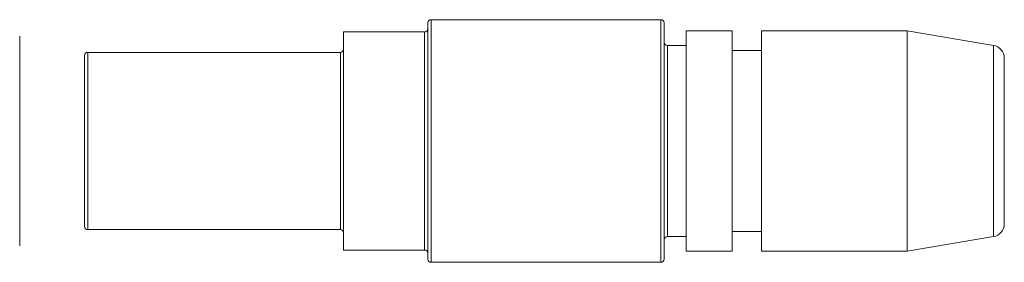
# Model space of a CAD drawing. Header units: inches. Extents: x 1 to 20.9, y 1.5 to 16.1.
# Tile 10 of 15: x 12.682 to 14.202, y 2.764 to 3.139. Entities that reach past the tile are written whole.
import ezdxf

# ---------------------------------------------------------------- set-up
doc = ezdxf.new("R2010")
doc.units = ezdxf.units.IN
doc.header["$MEASUREMENT"] = 0

msp = doc.modelspace()

# ---------------------------------------------------------------- linework, layer by layer
at = {"color": 7, "linetype": 'Continuous', "lineweight": 15}
for p, q in [((13.3124, 2.9712), (13.3124, 3.1337)), ((13.6724, 3.1387), (13.3174, 3.1387)), ((13.3174, 3.1387), (13.3174, 2.9718)), ((13.6724, 2.7637), (13.6724, 3.1387)), ((13.6774, 3.1337), (13.6774, 2.7687)), ((13.3074, 3.1197), (13.1824, 3.1197)), ((13.1824, 3.1197), (13.1824, 2.9697)), ((13.3074, 2.9697), (13.3074, 3.1197)), ((13.7824, 3.1212), (13.7114, 3.1212)), ((13.7114, 3.1212), (13.7114, 2.9698)), ((13.7824, 3.1212), (13.7824, 2.9698)), ((14.0524, 3.1212), (13.8274, 3.1212)), ((13.8274, 3.1212), (13.8274, 2.9698)), ((14.1857, 3.099), (14.0524, 3.1212)), ((14.0524, 3.1212), (14.0524, 2.9698)), ((12.6824, 3.1133), (12.6824, 2.7891)), ((13.1774, 3.0882), (12.7874, 3.0882)), ((12.7874, 3.0882), (12.7874, 2.9662)), ((13.1774, 2.9662), (13.1774, 3.0882)), ((13.7114, 3.0987), (13.6824, 3.0987)), ((13.6824, 3.0987), (13.6824, 2.8037)), ((13.8274, 3.0912), (13.7824, 3.0912)), ((14.1857, 2.9674), (14.1857, 3.099)), ((12.7824, 2.9657), (12.7824, 3.0832)), ((14.2024, 3.0793), (14.2024, 2.8231)), ((12.7824, 2.8192), (12.7824, 2.9657)), ((12.7874, 2.9662), (12.7874, 2.8142)), ((13.1774, 2.8142), (13.1774, 2.9662)), ((13.1824, 2.9697), (13.1824, 2.7827)), ((13.3074, 2.7827), (13.3074, 2.9697)), ((13.3124, 2.7687), (13.3124, 2.9712)), ((13.3174, 2.9718), (13.3174, 2.7637)), ((13.7114, 2.9698), (13.7114, 2.7812)), ((13.7824, 2.9698), (13.7824, 2.7812)), ((13.8274, 2.9698), (13.8274, 2.7812)), ((14.0524, 2.9698), (14.0524, 2.7812)), ((14.1857, 2.8034), (14.1857, 2.9674)), ((12.7874, 2.8142), (13.1774, 2.8142)), ((13.6824, 2.8037), (13.7114, 2.8037)), ((13.7824, 2.8112), (13.8274, 2.8112)), ((14.0524, 2.7812), (14.1857, 2.8034)), ((13.1824, 2.7827), (13.3074, 2.7827)), ((13.7114, 2.7812), (13.7824, 2.7812)), ((13.8274, 2.7812), (14.0524, 2.7812)), ((13.3174, 2.7637), (13.6724, 2.7637))]:
    msp.add_line(p, q, dxfattribs=at)
for centre, radius, start, end in [((13.3174, 3.1337), 0.005, 90, 180), ((13.6724, 3.1337), 0.005, 0, 90), ((13.3074, 3.1247), 0.005, 270, 0), ((13.6824, 3.1037), 0.005, 180, 270), ((12.7874, 3.0832), 0.005, 90, 180), ((13.1774, 3.0932), 0.005, 270, 0), ((14.1824, 3.0793), 0.02, 0, 80.5377), ((12.7874, 2.8192), 0.005, 180, 270), ((13.1774, 2.8092), 0.005, 0, 90), ((14.1824, 2.8231), 0.02, 279.4623, 0), ((13.6824, 2.7987), 0.005, 90, 180), ((13.3074, 2.7777), 0.005, 0, 90), ((13.3174, 2.7687), 0.005, 180, 270), ((13.6724, 2.7687), 0.005, 270, 0)]:
    msp.add_arc(centre, radius, start, end, dxfattribs=at)

doc.saveas('drawing.dxf')
